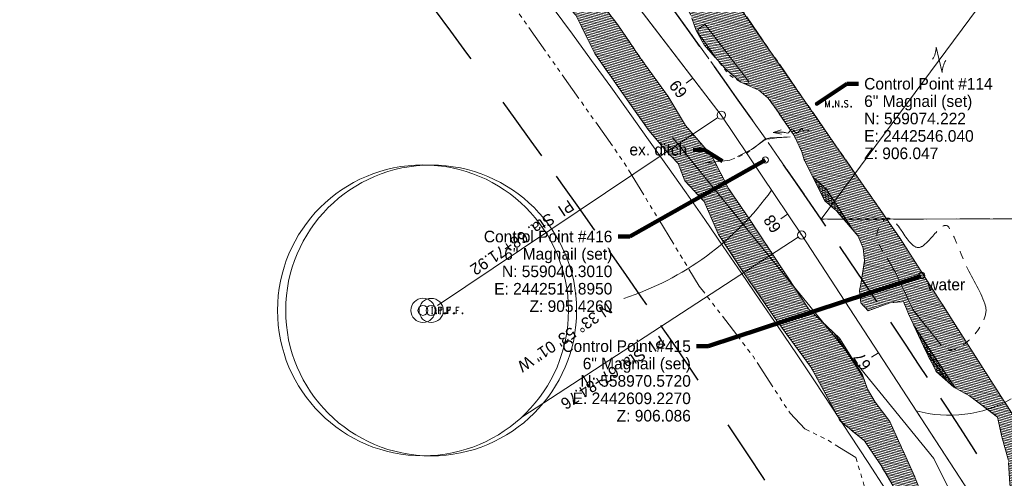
# Model space of a CAD drawing. Header units: feet. Extents: x 2433273 to 2447442, y 555003 to 575201.
# Tile 92 of 226: x 2442065 to 2442659, y 558848 to 559125. Entities that reach past the tile are written whole.
import ezdxf
from ezdxf.enums import TextEntityAlignment as Align

# ---------------------------------------------------------------- set-up
doc = ezdxf.new("R2010")
doc.units = ezdxf.units.FT
doc.header["$LTSCALE"] = 50
doc.header["$MEASUREMENT"] = 0
for name, pattern in [('cl20', [100, 5, -5, 80, -5, 5]), ('cl50', [100, 7.5, -7.5, 70, -7.5, 7.5]), ('corp', [0.4, 0.05, 0.09, 0.08, 0.09, 0.05, -0.04]), ('esmtrrex', [4.75, 0.8, -0.325, -0.325, 0.8, -0.3, 0.8, -0.3, 0.8, -0.3]), ('esmtshpr', [5.35, 1, -0.175, -0.175, 4]), ('stream', [1.4, 0.7, -0.1, 0.1, -0.1, 0.1, -0.1, 0.1, -0.1])]:
    doc.linetypes.add(name, pattern=pattern)
for name, color, linetype, lineweight in [('DR_X_Ditch', 133, 'stream', 0), ('DR_X_Flow_Arrow', 151, 'Continuous', 0), ('DV_X_Corp_Line', 7, 'corp', 0), ('DV_X_Property_Line', 7, 'Continuous', 0), ('DV_X_Property_Line (Construction)', 7, 'Continuous', 0), ('EV_Ecological_Wetlands', 151, 'stream', 13), ('GE_P_CL_50', 7, 'cl50', 13), ('HY_X_Water_Edge', 133, 'stream', 0), ('RW_P_Esmt_SH', 193, 'esmtshpr', 40), ('RW_X_CL_20', 6, 'cl20', 0), ('RW_X_Esmt_RR', 6, 'esmtrrex', 30), ('SV_P_Control_Cells_Set', 7, 'Continuous', 0), ('SV_X_Control_Cells_Found', 7, 'Continuous', 0), ('SV_X_Mon_Cells_Found', 7, 'Continuous', 0), ('SV_X_Text', 7, 'Continuous', 0), ('UT_X_Electric_Cells', 1, 'Continuous', 0)]:
    doc.layers.add(name, color=color, linetype=linetype, lineweight=lineweight)
doc.layers.add('GK_Visualization', color=30, linetype='Continuous', lineweight=13, plot=False)
doc.styles.add('Slanted-Normal LS 0.50', font='font31.shx', dxfattribs={"height": 0.14})
doc.styles.add('Slanted-Normal LS 0.50_0', font='font31.shx')
doc.styles.add('Style-font30', font='font30.shx')
doc.styles.add('Style-font31', font='font31.shx')
doc.dimstyles.new('Dec-0  Slanted', dxfattribs={"dimscale": 50, "dimtxt": 0.14, "dimasz": 0.14, "dimexe": 0.07, "dimexo": 0.07, "dimgap": 0.07, "dimtad": 1, "dimdec": 0, "dimzin": 3, "dimdsep": 46, "dimtxsty": 'Slanted-Normal LS 0.50_0', "dimcen": 0.09, "dimclrd": 97, "dimclre": 97, "dimclrt": 7, "dimadec": 0, "dimazin": 3, "dimtfac": 1, "dimtdec": 0, "dimtofl": 0, "dimtmove": 1, "dimatfit": 1, "dimfxl": 1, "dimtzin": 3, "dimlwd": 0, "dimlwe": 0, "dimarcsym": 0})

# ---------------------------------------------------------------- blocks, each defined once
blk = doc.blocks.new('X_111')
at = {"layer": 'GK_Visualization', "color": 1, "linetype": 'Continuous', "lineweight": 0}
for p, q in [((-0.07, -0.07), (0.07, 0.07)), ((-0.07, 0.07), (0.07, -0.07))]:
    blk.add_line(p, q, dxfattribs=at)
blk = doc.blocks.new('X_112')
at = {"layer": 'GK_Visualization', "color": 1, "linetype": 'Continuous', "lineweight": 0}
for p, q in [((-0.07, -0.07), (0.07, 0.07)), ((-0.07, 0.07), (0.07, -0.07))]:
    blk.add_line(p, q, dxfattribs=at)
blk = doc.blocks.new('DFL-X_1')
at = {"layer": 'DR_X_Flow_Arrow', "color": 151, "linetype": 'Continuous', "lineweight": 0, "flags": 128}
blk.add_lwpolyline([(-0.08, -0.0214), (0, 0), (-0.08, 0.0215)], dxfattribs=at)
at = {"layer": 'DR_X_Flow_Arrow', "color": 151, "linetype": 'Continuous', "lineweight": 0}
blk.add_open_spline([(0, 0), (-0.0277, 0.0001), (-0.0554, 0.0002), (-0.0831, 0.0003), (-0.0943, 0.0003), (-0.1051, 0.005), (-0.116, 0.0077), (-0.1232, 0.0095), (-0.1303, 0.0132), (-0.1368, 0.015), (-0.1535, 0.0197), (-0.1644, -0.0202), (-0.1793, -0.0218), (-0.1961, -0.0235), (-0.211, 0.018), (-0.2278, 0.0195), (-0.246, 0.0212), (-0.2665, -0.0278), (-0.2838, -0.0218), (-0.29, -0.0196), (-0.2867, 0.0007), (-0.2951, 0.0006), (-0.3134, 0.0004), (-0.3317, 0.0002), (-0.35, 0)], degree=3, knots=[0, 0, 0, 0, 0.203531, 0.203531, 0.203531, 0.286234, 0.286234, 0.286234, 0.340272, 0.340272, 0.340272, 0.477755, 0.477755, 0.477755, 0.633727, 0.633727, 0.633727, 0.804111, 0.804111, 0.804111, 0.865463, 0.865463, 0.865463, 1, 1, 1, 1], dxfattribs=at)
blk = doc.blocks.new('OHK_4')
at = {"layer": 'DV_X_Property_Line', "color": 2, "linetype": 'Continuous', "lineweight": 0}
blk.add_line((-0.1, -0.12), (0.1, 0.12), dxfattribs=at)
for centre, start, end in [((-0.058, 0.335), 273.6945, 306.337), ((0.058, -0.335), 93.6945, 126.337)]:
    blk.add_arc(centre, 0.267, start, end, dxfattribs=at)
at = {"layer": 'DV_X_Property_Line (Construction)', "color": 2, "linetype": 'Continuous', "lineweight": 30}
blk.add_point((0, 0), dxfattribs=at)
blk = doc.blocks.new('MNAILS_18')
at = {"layer": 'SV_P_Control_Cells_Set', "linetype": 'Continuous', "lineweight": 0}
h = blk.add_hatch(color=7, dxfattribs=at)
edge = h.paths.add_edge_path()
edge.add_arc((0, 0), 0.0249, 0, 360)
at = {"layer": 'SV_P_Control_Cells_Set', "color": 7, "linetype": 'Continuous', "lineweight": 0, "flags": 128}
for points in [[(0.105, -0.04), (0.105, 0.04), (0.13, -0.04), (0.154, 0.04), (0.154, -0.04)], [(0.223, -0.04), (0.223, 0.04), (0.264, -0.04), (0.264, 0.04)], [(0.372, 0.034), (0.371, 0.036), (0.369, 0.037), (0.364, 0.039), (0.358, 0.04), (0.354, 0.04), (0.352, 0.04), (0.345, 0.038), (0.339, 0.034), (0.335, 0.029), (0.334, 0.024), (0.334, 0.02), (0.335, 0.015), (0.339, 0.011), (0.37, -0.008), (0.372, -0.01), (0.373, -0.013), (0.375, -0.017), (0.375, -0.02), (0.374, -0.024), (0.373, -0.027), (0.372, -0.03), (0.371, -0.032), (0.37, -0.034), (0.369, -0.036), (0.367, -0.038), (0.365, -0.039), (0.363, -0.039), (0.358, -0.04), (0.35, -0.04), (0.345, -0.039), (0.338, -0.034), (0.334, -0.031)], [(0.193, -0.029), (0.195, -0.029), (0.197, -0.031), (0.199, -0.033), (0.199, -0.036), (0.197, -0.039), (0.195, -0.04), (0.193, -0.04), (0.191, -0.039), (0.189, -0.036), (0.189, -0.033), (0.191, -0.031), (0.193, -0.029)], [(0.303, -0.029), (0.306, -0.029), (0.308, -0.031), (0.31, -0.033), (0.31, -0.036), (0.308, -0.039), (0.306, -0.04), (0.303, -0.04), (0.302, -0.039), (0.3, -0.036), (0.3, -0.033), (0.302, -0.031), (0.303, -0.029)], [(0.413, -0.029), (0.415, -0.029), (0.417, -0.031), (0.419, -0.033), (0.419, -0.036), (0.417, -0.039), (0.415, -0.04), (0.413, -0.04), (0.411, -0.039), (0.409, -0.036), (0.409, -0.033), (0.411, -0.031), (0.413, -0.029)]]:
    blk.add_lwpolyline(points, dxfattribs=at)
blk = doc.blocks.new('PC_6')
at = {"layer": 'SV_X_Control_Cells_Found', "color": 1}
blk.add_circle((0, 0), 0.075, dxfattribs=at)
blk = doc.blocks.new('PC_7')
at = {"layer": 'SV_X_Control_Cells_Found', "color": 1}
blk.add_circle((0, 0), 0.075, dxfattribs=at)
blk = doc.blocks.new('IPF_45')
at = {"layer": 'SV_X_Mon_Cells_Found', "color": 7, "linetype": 'Continuous', "lineweight": 0, "flags": 128}
for points in [[(0.101, 0.04), (0.118, 0.04)], [(0.11, -0.04), (0.11, 0.04)], [(0.188, -0.04), (0.188, 0.04), (0.214, 0.04), (0.217, 0.039), (0.221, 0.038), (0.223, 0.037), (0.224, 0.036), (0.226, 0.032), (0.228, 0.029), (0.229, 0.024), (0.229, 0.017), (0.229, 0.014), (0.227, 0.01), (0.225, 0.006), (0.223, 0.004), (0.221, 0.003), (0.219, 0.002), (0.214, 0.001), (0.188, 0.001)], [(0.338, 0.04), (0.3, 0.04), (0.3, -0.04)], [(0.3, 0.001), (0.327, 0.001)], [(0.101, -0.04), (0.118, -0.04)], [(0.157, -0.029), (0.16, -0.029), (0.162, -0.031), (0.164, -0.033), (0.164, -0.036), (0.162, -0.039), (0.16, -0.04), (0.157, -0.04), (0.156, -0.039), (0.154, -0.036), (0.154, -0.033), (0.156, -0.031), (0.157, -0.029)], [(0.27, -0.029), (0.273, -0.029), (0.274, -0.031), (0.276, -0.033), (0.276, -0.036), (0.274, -0.039), (0.273, -0.04), (0.27, -0.04), (0.268, -0.039), (0.267, -0.036), (0.267, -0.033), (0.268, -0.031), (0.27, -0.029)], [(0.377, -0.029), (0.38, -0.029), (0.382, -0.031), (0.383, -0.033), (0.383, -0.036), (0.382, -0.039), (0.38, -0.04), (0.377, -0.04), (0.376, -0.039), (0.374, -0.036), (0.374, -0.033), (0.376, -0.031), (0.377, -0.029)]]:
    blk.add_lwpolyline(points, dxfattribs=at)
at = {"layer": 'SV_X_Mon_Cells_Found', "color": 7, "linetype": 'Continuous', "lineweight": 0}
blk.add_circle((0, 0), 0.06, dxfattribs=at)
blk = doc.blocks.new('IPF_46')
at = {"layer": 'SV_X_Mon_Cells_Found', "color": 7, "linetype": 'Continuous', "lineweight": 0, "flags": 128}
for points in [[(0.101, 0.04), (0.118, 0.04)], [(0.11, -0.04), (0.11, 0.04)], [(0.188, -0.04), (0.188, 0.04), (0.214, 0.04), (0.217, 0.039), (0.221, 0.038), (0.223, 0.037), (0.224, 0.036), (0.226, 0.032), (0.228, 0.029), (0.229, 0.024), (0.229, 0.017), (0.229, 0.014), (0.227, 0.01), (0.225, 0.006), (0.223, 0.004), (0.221, 0.003), (0.219, 0.002), (0.214, 0.001), (0.188, 0.001)], [(0.338, 0.04), (0.3, 0.04), (0.3, -0.04)], [(0.3, 0.001), (0.327, 0.001)], [(0.101, -0.04), (0.118, -0.04)], [(0.157, -0.029), (0.16, -0.029), (0.162, -0.031), (0.164, -0.033), (0.164, -0.036), (0.162, -0.039), (0.16, -0.04), (0.157, -0.04), (0.156, -0.039), (0.154, -0.036), (0.154, -0.033), (0.156, -0.031), (0.157, -0.029)], [(0.27, -0.029), (0.273, -0.029), (0.274, -0.031), (0.276, -0.033), (0.276, -0.036), (0.274, -0.039), (0.273, -0.04), (0.27, -0.04), (0.268, -0.039), (0.267, -0.036), (0.267, -0.033), (0.268, -0.031), (0.27, -0.029)], [(0.377, -0.029), (0.38, -0.029), (0.382, -0.031), (0.383, -0.033), (0.383, -0.036), (0.382, -0.039), (0.38, -0.04), (0.377, -0.04), (0.376, -0.039), (0.374, -0.036), (0.374, -0.033), (0.376, -0.031), (0.377, -0.029)]]:
    blk.add_lwpolyline(points, dxfattribs=at)
at = {"layer": 'SV_X_Mon_Cells_Found', "color": 7, "linetype": 'Continuous', "lineweight": 0}
blk.add_circle((0, 0), 0.06, dxfattribs=at)

msp = doc.modelspace()

# ---------------------------------------------------------------- hatches: boundary and pattern name
at = {"layer": 'EV_Ecological_Wetlands', "linetype": 'Continuous'}
h = msp.add_hatch(dxfattribs=at)
h.set_pattern_fill('HATCH', color=256, style=0, pattern_type=2)
h.set_pattern_definition([(168.08043, (2442392.7543, 559052.0594), (-0.2065384, -0.9784385), [])])
h.paths.add_polyline_path([(2442500.16, 559087.26), (2442511.01, 559082.49), (2442516.65, 559077.71), (2442520.99, 559071.64), (2442532.28, 559055.14), (2442537.05, 559045.16), (2442538.35, 559040.39), (2442550.94, 559015.65), (2442557.88, 559009.57), (2442570.91, 558994.38), (2442573.94, 558987), (2442574.81, 558979.62), (2442572.64, 558965.3), (2442571.77, 558961.39), (2442572.64, 558954.01), (2442576.98, 558949.24), (2442590, 558954.01), (2442598.25, 558954.88), (2442601.29, 558947.5), (2442612.57, 558923.2), (2442618.21, 558912.35), (2442628.63, 558903.23), (2442638.18, 558898.02), (2442649.03, 558889.78), (2442655.11, 558885), (2442657.71, 558873.28), (2442661.62, 558858.96), (2442662.49, 558844.64), (2442664.66, 558835.09), (2442685.49, 558798.63), (2442688.09, 558788.65), (2442686.36, 558776.93), (2442685.64, 558768.84), (2442687.21, 558766.75), (2442688.34, 558765.71), (2442689.46, 558766.75), (2442692, 558770.85), (2442695.04, 558768.68), (2442705.02, 558743.51), (2442709.36, 558723.98), (2442707.19, 558718.34), (2442704.15, 558715.3), (2442697.21, 558711.39), (2442692, 558710.96), (2442688.53, 558715.73), (2442681.58, 558727.89), (2442678.98, 558737.87), (2442670.3, 558744.38), (2442664.22, 558748.28), (2442660.75, 558763.48), (2442662.05, 558765.65), (2442662.05, 558771.72), (2442648.6, 558792.99), (2442636.44, 558807.75), (2442628.63, 558817.3), (2442612.62, 558829.93), (2442605.24, 558848.81), (2442590, 558882.4), (2442581.32, 558894.12), (2442576.55, 558901.93), (2442573.51, 558910.61), (2442559.62, 558932.75), (2442540.96, 558950.54), (2442520.12, 558982.23), (2442505.8, 559003.93), (2442492.78, 559023.02), (2442482.36, 559042.99), (2442466.74, 559061.22), (2442456.32, 559078.58), (2442439.4, 559102.02), (2442425.94, 559121.98), (2442404.24, 559150.19), (2442386.01, 559171.03), (2442374.29, 559181.44), (2442359.53, 559200.98), (2442355.19, 559210.52), (2442349.99, 559227.89), (2442334.36, 559239.6), (2442315.7, 559265.65), (2442298.77, 559284.31), (2442267.95, 559321.64), (2442245.82, 559337.26), (2442234.1, 559351.58), (2442217.17, 559370.25), (2442211.1, 559379.8), (2442202.42, 559397.16), (2442198.94, 559410.18), (2442191.57, 559423.2), (2442180.71, 559434.48), (2442158.58, 559448.81), (2442135.14, 559481.36), (2442126.46, 559495.68), (2442113.01, 559513.91), (2442092.61, 559537.35), (2442079.15, 559555.14), (2442068.74, 559555.14), (2442072.21, 559545.59), (2442095.21, 559519.99), (2442108.67, 559505.66), (2442116.04, 559492.21), (2442120.82, 559481.36), (2442134.27, 559457.49), (2442148.6, 559436.65), (2442156.84, 559428.41), (2442166.39, 559427.97), (2442175.51, 559423.63), (2442179.41, 559414.08), (2442185.49, 559404.53), (2442193.3, 559386.74), (2442195.47, 559379.36), (2442187.66, 559371.98), (2442183.75, 559369.38), (2442188.53, 559365.91), (2442192, 559370.25), (2442201.98, 559371.55), (2442211.1, 559364.6), (2442221.95, 559354.62), (2442235.84, 559335.52), (2442250.16, 559320.33), (2442261.44, 559308.61), (2442271.86, 559279.53), (2442288.35, 559268.25), (2442304.85, 559259.14), (2442318.74, 559242.21), (2442329.15, 559227.89), (2442335.66, 559210.52), (2442345.21, 559196.64), (2442353.89, 559183.61), (2442376.46, 559160.61), (2442387.75, 559141.51), (2442400.77, 559127.63), (2442407.28, 559114.17), (2442412.05, 559104.62), (2442425.07, 559085.96), (2442444.6, 559058.18), (2442454.59, 559046.46), (2442462.4, 559038.22), (2442466.3, 559027.8), (2442478.02, 559015.21), (2442486.7, 558995.25), (2442501.03, 558973.55), (2442521.86, 558943.16), (2442542.69, 558914.95), (2442560.05, 558882.83), (2442574.81, 558870.68), (2442584.79, 558855.92), (2442592.61, 558842.47), (2442598.25, 558826.41), (2442611.7, 558815.56), (2442614.31, 558812.96), (2442626.03, 558788.65), (2442639.48, 558773.46), (2442645.12, 558760.87), (2442653.37, 558743.51), (2442668.56, 558727.89), (2442683.32, 558700.98), (2442695.47, 558681.01), (2442698.94, 558673.2), (2442721.08, 558631.53), (2442727.59, 558616.77), (2442743.48, 558582.92), (2442749.38, 558569.03), (2442751.68, 558557.96), (2442770.56, 558548.89), (2442784.1, 558553.75), (2442791.39, 558560.35), (2442801.46, 558565.91), (2442818.82, 558556.88), (2442825.42, 558550.98), (2442843.13, 558547.85), (2442853.89, 558548.89), (2442859.45, 558546.81), (2442874.03, 558535.35), (2442878.89, 558532.57), (2442884.1, 558532.92), (2442888.96, 558537.78), (2442825.07, 558577.36), (2442773.68, 558689.52), (2442687.57, 558849.93), (2442596.25, 558992.99), (2442481.32, 559158.96), (2442440.7, 559214.52), (2442421.6, 559240.04), (2442411.18, 559241.34), (2442400.77, 559242.21), (2442392.68, 559241.22), (2442391.63, 559240.65), (2442391.43, 559239.56), (2442395.12, 559228.75), (2442401.2, 559220.07), (2442411.62, 559209.22), (2442414.22, 559199.67), (2442416.39, 559194.03), (2442427.68, 559178.84), (2442429.85, 559177.1), (2442438.53, 559174.07), (2442449.38, 559169.29), (2442460.23, 559164.95), (2442462.83, 559159.31), (2442464.13, 559148.46), (2442465.87, 559135.87), (2442470.21, 559127.19), (2442470.65, 559125.89), (2442473.25, 559118.51), (2442478.02, 559109.83), (2442486.05, 559100.73), (2442485.54, 559101.37), (2442477.44, 559112.94), (2442475.24, 559115.62), (2442474.45, 559116.83), (2442474.19, 559117.83), (2442474.13, 559118.57), (2442474.76, 559119.41), (2442476.6, 559120.88), (2442478.44, 559122.27), (2442505.18, 559087.35), (2442503.68, 559086.39), (2442502.58, 559086.23), (2442500.16, 559087.28), (2442500.06, 559087.34)])
h = msp.add_hatch(dxfattribs=at)
h.set_pattern_fill('HATCH', color=256, style=0, pattern_type=2)
h.set_pattern_definition([(172.441, (2442479.9617, 559101.8473), (-0.131548, -0.99131), [])])
h.paths.add_polyline_path([(2442491.04, 559095.07), (2442500.06, 559087.34), (2442500.16, 559087.28), (2442502.58, 559086.23), (2442503.68, 559086.39), (2442505.18, 559087.35), (2442478.44, 559122.27), (2442476.6, 559120.88), (2442474.76, 559119.41), (2442474.13, 559118.57), (2442474.19, 559117.83), (2442474.45, 559116.83), (2442475.24, 559115.62), (2442477.44, 559112.94), (2442485.54, 559101.37), (2442486.05, 559100.73)])
h = msp.add_hatch(dxfattribs=at)
h.set_pattern_fill('HATCH', color=256, style=0, pattern_type=2)
h.set_pattern_definition([(204.6175, (2442542.0421, 559009.3745), (0.416558, -0.90911), [])])
h.paths.add_polyline_path([(2442550.94, 559015.65), (2442557.88, 559009.57), (2442567.7, 558998.12), (2442551.67, 559022.8), (2442543.6, 559030.07)])
h = msp.add_hatch(dxfattribs=at)
h.set_pattern_fill('HATCH', color=256, style=0, pattern_type=2)
h.set_pattern_definition([(210.348, (2442613.4618, 558925.7239), (0.50525, -0.862973), [])])
h.paths.add_polyline_path([(2442628.63, 558903.23), (2442629.47, 558902.77), (2442605.67, 558938.59), (2442604.43, 558940.73), (2442610.43, 558927.82), (2442624.17, 558907.13)])
h = msp.add_hatch(dxfattribs=at)
h.set_pattern_fill('HATCH', color=256, style=0, pattern_type=2)
h.set_pattern_definition([(204.6175, (2442571.5651, 558925.0147), (0.41656, -0.90911), [])])
h.paths.add_polyline_path([(2442573.51, 558910.61), (2442559.62, 558932.75), (2442556.59, 558935.63), (2442570.02, 558915.38), (2442574.06, 558909.04)])
h = msp.add_hatch(dxfattribs=at)
h.set_pattern_fill('HATCH', color=256, style=0, pattern_type=2)
h.set_pattern_definition([(204.61746, (2442495.7758, 558862.1321), (0.416558, -0.909109), [])])
h.paths.add_polyline_path([(2442612.57, 558923.2), (2442618.21, 558912.35), (2442624.17, 558907.13), (2442610.43, 558927.82)])

# ---------------------------------------------------------------- linework, layer by layer
at = {"layer": 'DR_X_Ditch', "ltscale": 0.500001, "flags": 128}
for points in [[(2441358.41, 560427.51), (2441355.38, 560425.57), (2441352.75, 560408.92), (2441351.11, 560395.81), (2441349.48, 560385.99), (2441350.7, 560379.84), (2441356.85, 560371.66), (2441368.72, 560357.73), (2441397.38, 560327.02), (2441414.58, 560306.55), (2441434.23, 560277.07), (2441455.94, 560248.41), (2441472.02, 560239.05), (2441524.16, 560171.74), (2441570.41, 560119.22), (2441631.72, 560050.14), (2441688.18, 559971.8), (2441720.61, 559937.57), (2441758.8, 559870.69), (2441811.11, 559812.92), (2441841.05, 559767.33), (2441924.21, 559674.5), (2441993.78, 559587.12), (2442062.29, 559507.2), (2442105.72, 559448.43), (2442150.25, 559409.82), (2442194.5, 559356.99), (2442237.65, 559300.72), (2442235.48, 559293.84), (2442267.88, 559245.7), (2442335, 559173.06), (2442429.45, 559039.15), (2442475.06, 558964.21), (2442507.5, 558921.86), (2442529.84, 558887.42), (2442538.75, 558878.11), (2442552.64, 558871.16), (2442569.49, 558860.72), (2442580.62, 558823.82), (2442606.84, 558787.78), (2442606.84, 558764.86), (2442632.36, 558720.07), (2442655.28, 558679.45), (2442694.34, 558606.01)], [(2442528.03, 559054.01), (2442521.86, 559053.74), (2442517.69, 559053.11), (2442514.91, 559052.9), (2442509.15, 559048.39), (2442504.01, 559044.64), (2442498.52, 559042.14), (2442493.59, 559040.26), (2442486.86, 559039.43), (2442478.25, 559038.45)]]:
    msp.add_lwpolyline(points, dxfattribs=at)
at = {"layer": 'DR_X_Ditch', "flags": 128}
msp.add_lwpolyline([(2442529.88, 559054.35), (2442517.86, 559053.68), (2442515.52, 559053.06), (2442506.64, 559046.58), (2442493.57, 559040.13), (2442475.79, 559038.46)], dxfattribs=at)
at = {"layer": 'DV_X_Corp_Line', "flags": 128}
msp.add_lwpolyline([(2442298.01, 557666.02), (2442294.58, 558000.57), (2442425.8, 558006.5), (2442420.01, 558432.52), (2442560.79, 558435.45), (2442758.43, 558439.57), (2442860.6, 558441.7), (2443033.79, 558444.61), (2443023.24, 559005.75), (2442548.67, 559004.51, 0.020581), (2442263.58, 559386.03), (2441313.86, 560553.53), (2441470.06, 560781.86), (2442304.23, 560137.88, 0.130723), (2442394.25, 560099.97), (2442424.18, 560095.79, -0.130727), (2442542.63, 560045.9), (2442658.34, 559956.35), (2442963.02, 560352.65)], format="xyb", dxfattribs=at)
at = {"layer": 'DV_X_Property_Line'}
for p, q in [((2443018.75, 559639.79), (2442548.67, 559004.51)), ((2442548.67, 559004.51), (2443023.24, 559005.75))]:
    msp.add_line(p, q, dxfattribs=at)
at = {"layer": 'EV_Ecological_Wetlands', "ltscale": 0.500001, "flags": 128}
for points in [[(2442421.6, 559240.04), (2442440.7, 559214.52), (2442481.32, 559158.96), (2442596.25, 558992.99), (2442687.57, 558849.93), (2442773.68, 558689.52), (2442825.07, 558577.36), (2442888.96, 558537.78), (2442884.1, 558532.92), (2442878.89, 558532.57), (2442874.03, 558535.35), (2442859.45, 558546.81), (2442853.89, 558548.89), (2442843.13, 558547.85), (2442825.42, 558550.98), (2442818.82, 558556.88), (2442801.46, 558565.91), (2442791.39, 558560.35), (2442784.1, 558553.75), (2442770.56, 558548.89), (2442751.68, 558557.96), (2442749.38, 558569.03), (2442743.48, 558582.92), (2442727.59, 558616.77), (2442721.08, 558631.53), (2442698.94, 558673.2), (2442695.47, 558681.01), (2442683.32, 558700.98), (2442668.56, 558727.89), (2442653.37, 558743.51), (2442645.12, 558760.87), (2442639.48, 558773.46), (2442626.03, 558788.65), (2442614.31, 558812.96), (2442611.7, 558815.56), (2442598.25, 558826.41), (2442592.61, 558842.47), (2442584.79, 558855.92), (2442574.81, 558870.68), (2442560.05, 558882.83), (2442542.69, 558914.95), (2442521.86, 558943.16), (2442501.03, 558973.55), (2442486.7, 558995.25), (2442478.02, 559015.21), (2442466.3, 559027.8), (2442462.4, 559038.22), (2442454.59, 559046.46), (2442444.6, 559058.18), (2442425.07, 559085.96), (2442412.05, 559104.62), (2442407.28, 559114.17), (2442400.77, 559127.63), (2442387.75, 559141.51), (2442376.46, 559160.61), (2442353.89, 559183.61), (2442345.21, 559196.64), (2442335.66, 559210.52), (2442329.15, 559227.89), (2442318.74, 559242.21), (2442304.85, 559259.14), (2442288.35, 559268.25), (2442271.86, 559279.53), (2442261.44, 559308.61), (2442250.16, 559320.33), (2442235.84, 559335.52), (2442221.95, 559354.62), (2442211.1, 559364.6), (2442201.98, 559371.55), (2442192, 559370.25), (2442188.53, 559365.91), (2442183.75, 559369.38), (2442187.66, 559371.98), (2442195.47, 559379.36), (2442193.3, 559386.74), (2442185.49, 559404.53), (2442179.41, 559414.08), (2442175.51, 559423.63), (2442166.39, 559427.97), (2442156.84, 559428.41), (2442148.6, 559436.65), (2442134.27, 559457.49), (2442120.82, 559481.36), (2442116.04, 559492.21), (2442108.67, 559505.66), (2442095.21, 559519.99), (2442072.21, 559545.59), (2442068.74, 559555.14), (2442079.15, 559555.14), (2442092.61, 559537.35), (2442113.01, 559513.91), (2442126.46, 559495.68), (2442135.14, 559481.36), (2442158.58, 559448.81), (2442180.71, 559434.48), (2442191.57, 559423.2), (2442198.94, 559410.18), (2442202.42, 559397.16), (2442211.1, 559379.8), (2442217.17, 559370.25), (2442234.1, 559351.58), (2442245.82, 559337.26), (2442267.95, 559321.64), (2442298.77, 559284.31), (2442315.7, 559265.65), (2442334.36, 559239.6), (2442349.99, 559227.89), (2442355.19, 559210.52), (2442359.53, 559200.98), (2442374.29, 559181.44), (2442386.01, 559171.03), (2442404.24, 559150.19), (2442425.94, 559121.98), (2442439.4, 559102.02), (2442456.32, 559078.58), (2442466.74, 559061.22), (2442482.36, 559042.99), (2442492.78, 559023.02), (2442505.8, 559003.93), (2442520.12, 558982.23), (2442540.96, 558950.54), (2442559.62, 558932.75), (2442573.51, 558910.61), (2442576.55, 558901.93), (2442581.32, 558894.12), (2442590, 558882.4), (2442605.24, 558848.81), (2442612.62, 558829.93), (2442628.63, 558817.3), (2442636.44, 558807.75), (2442648.6, 558792.99), (2442662.05, 558771.72), (2442662.05, 558765.65), (2442660.75, 558763.48), (2442664.22, 558748.28), (2442670.3, 558744.38), (2442678.98, 558737.87), (2442681.58, 558727.89), (2442688.53, 558715.73), (2442692, 558710.96), (2442697.21, 558711.39), (2442704.15, 558715.3), (2442707.19, 558718.34), (2442709.36, 558723.98), (2442705.02, 558743.51), (2442695.04, 558768.68), (2442692, 558770.85), (2442689.46, 558766.75), (2442688.34, 558765.71), (2442687.21, 558766.75), (2442685.64, 558768.84), (2442686.36, 558776.93), (2442688.09, 558788.65), (2442685.49, 558798.63), (2442664.66, 558835.09), (2442662.49, 558844.64), (2442661.62, 558858.96), (2442657.71, 558873.28), (2442655.11, 558885), (2442649.03, 558889.78), (2442638.18, 558898.02), (2442628.63, 558903.23), (2442618.21, 558912.35), (2442612.57, 558923.2), (2442601.29, 558947.5), (2442598.25, 558954.88), (2442590, 558954.01), (2442576.98, 558949.24), (2442572.64, 558954.01), (2442571.77, 558961.39), (2442572.64, 558965.3), (2442574.81, 558979.62), (2442573.94, 558987), (2442570.91, 558994.38), (2442557.88, 559009.57), (2442550.94, 559015.65), (2442538.35, 559040.39), (2442537.05, 559045.16), (2442532.28, 559055.14), (2442520.99, 559071.64), (2442516.65, 559077.71), (2442511.01, 559082.49), (2442500.16, 559087.26), (2442491.04, 559095.07), (2442478.02, 559109.83), (2442473.25, 559118.51), (2442470.65, 559125.89), (2442470.21, 559127.19), (2442465.87, 559135.87), (2442464.13, 559148.46), (2442462.83, 559159.31), (2442460.23, 559164.95), (2442449.38, 559169.29), (2442438.53, 559174.07), (2442429.85, 559177.1), (2442427.68, 559178.84), (2442416.39, 559194.03), (2442414.22, 559199.67), (2442411.62, 559209.22), (2442401.2, 559220.07), (2442395.12, 559228.75), (2442391.43, 559239.56), (2442391.63, 559240.65), (2442392.68, 559241.22), (2442400.77, 559242.21), (2442411.18, 559241.34), (2442421.6, 559240.04)], [(2442478.44, 559122.27), (2442505.18, 559087.35), (2442503.68, 559086.39), (2442502.58, 559086.23), (2442500.16, 559087.28), (2442493.9, 559091.12), (2442491.38, 559094.01), (2442485.54, 559101.37), (2442477.44, 559112.94), (2442475.24, 559115.62), (2442474.45, 559116.83), (2442474.19, 559117.83), (2442474.13, 559118.57), (2442474.76, 559119.41), (2442476.6, 559120.88), (2442478.44, 559122.27)]]:
    msp.add_lwpolyline(points, close=True, dxfattribs=at)
at = {"layer": 'EV_Ecological_Wetlands', "linetype": 'Continuous', "flags": 128}
for points in [[(2442687.57, 558849.93), (2442596.25, 558992.99), (2442481.32, 559158.96)], [(2442612.62, 558829.93), (2442605.24, 558848.81), (2442590, 558882.4), (2442581.32, 558894.12), (2442576.55, 558901.93), (2442573.51, 558910.61), (2442559.62, 558932.75), (2442540.96, 558950.54), (2442520.12, 558982.23), (2442505.8, 559003.93), (2442492.78, 559023.02), (2442482.36, 559042.99), (2442466.74, 559061.22), (2442456.32, 559078.58), (2442439.4, 559102.02), (2442425.94, 559121.98), (2442404.24, 559150.19)], [(2442400.77, 559127.63), (2442407.28, 559114.17), (2442412.05, 559104.62), (2442425.07, 559085.96), (2442444.6, 559058.18), (2442454.59, 559046.46), (2442462.4, 559038.22), (2442466.3, 559027.8), (2442478.02, 559015.21), (2442486.7, 558995.25), (2442501.03, 558973.55), (2442521.86, 558943.16), (2442542.69, 558914.95), (2442560.05, 558882.83), (2442574.81, 558870.68), (2442584.79, 558855.92), (2442592.61, 558842.47)], [(2442470.65, 559125.89), (2442473.25, 559118.51), (2442478.02, 559109.83), (2442486.05, 559100.73), (2442485.54, 559101.37), (2442477.44, 559112.94), (2442475.24, 559115.62), (2442474.45, 559116.83), (2442474.19, 559117.83), (2442474.13, 559118.57), (2442474.76, 559119.41), (2442476.6, 559120.88), (2442478.44, 559122.27), (2442505.18, 559087.35), (2442503.68, 559086.39), (2442502.58, 559086.23), (2442500.16, 559087.28), (2442500.06, 559087.34), (2442500.16, 559087.26), (2442500.16, 559087.26), (2442511.01, 559082.49), (2442516.65, 559077.71), (2442520.99, 559071.64), (2442532.28, 559055.14), (2442537.05, 559045.16), (2442538.35, 559040.39), (2442550.94, 559015.65), (2442557.88, 559009.57), (2442570.91, 558994.38), (2442573.94, 558987), (2442574.81, 558979.62), (2442572.64, 558965.3), (2442571.77, 558961.39), (2442572.64, 558954.01), (2442576.98, 558949.24), (2442590, 558954.01), (2442598.25, 558954.88), (2442601.29, 558947.5), (2442612.57, 558923.2), (2442618.21, 558912.35), (2442628.63, 558903.23), (2442638.18, 558898.02), (2442649.03, 558889.78), (2442655.11, 558885), (2442657.71, 558873.28), (2442661.62, 558858.96)]]:
    msp.add_lwpolyline(points, dxfattribs=at)
for points in [[(2442491.04, 559095.07), (2442500.06, 559087.34), (2442500.16, 559087.28), (2442502.58, 559086.23), (2442503.68, 559086.39), (2442505.18, 559087.35), (2442478.44, 559122.27), (2442476.6, 559120.88), (2442474.76, 559119.41), (2442474.13, 559118.57), (2442474.19, 559117.83), (2442474.45, 559116.83), (2442475.24, 559115.62), (2442477.44, 559112.94), (2442485.54, 559101.37), (2442486.05, 559100.73), (2442491.04, 559095.07)], [(2442550.94, 559015.65), (2442557.88, 559009.57), (2442567.7, 558998.12), (2442551.67, 559022.8), (2442543.6, 559030.07), (2442550.94, 559015.65)], [(2442628.63, 558903.23), (2442629.47, 558902.77), (2442605.67, 558938.59), (2442604.43, 558940.73), (2442610.43, 558927.82), (2442624.17, 558907.13), (2442628.63, 558903.23)], [(2442573.51, 558910.61), (2442559.62, 558932.75), (2442556.59, 558935.63), (2442570.02, 558915.38), (2442574.06, 558909.04), (2442573.51, 558910.61)], [(2442612.57, 558923.2), (2442618.21, 558912.35), (2442624.17, 558907.13), (2442610.43, 558927.82), (2442612.57, 558923.2)]]:
    msp.add_lwpolyline(points, close=True, dxfattribs=at)
at = {"layer": 'GE_P_CL_50'}
for p, q in [((2442488.3, 559067.36), (2442339.87, 559261.21)), ((2442536.89, 558995), (2442488.3, 559067.36)), ((2442669.3, 558791.73), (2442536.89, 558995))]:
    msp.add_line(p, q, dxfattribs=at)
at = {"layer": 'GE_P_CL_50', "linetype": 'Continuous'}
for p, q in [((2442471.23, 559089.65), (2442467.26, 559086.61)), ((2442486.22, 559065.96), (2442317.19, 558952.45)), ((2442528.4, 559007.65), (2442524.25, 559004.86)), ((2442534.8, 558993.63), (2442367.98, 558884.96)), ((2442583.16, 558923.97), (2442578.97, 558921.24))]:
    msp.add_line(p, q, dxfattribs=at)
for centre in [(2442488.3, 559067.36), (2442536.89, 558995)]:
    msp.add_circle(centre, 2.5, dxfattribs=at)
at = {"layer": 'GE_P_CL_50', "linetype": 'Continuous', "extrusion": (0, 0, -1)}
msp.add_arc((-2442374.66, 559125.25), 177.24, 215.6193, 251.9278, dxfattribs=at)
at = {"layer": 'GE_P_CL_50', "linetype": 'Continuous'}
msp.add_arc((2442626.05, 558961.95), 75.74, 254.64713, 299.53849, dxfattribs=at)
at = {"layer": 'GK_Visualization', "color": 1, "flags": 128}
msp.add_lwpolyline([(2443312.23, 558325.74), (2443280.68, 558427.93, 0.449483), (2443198.98, 558465.05), (2443070.06, 558407.74, -0.099787), (2443046.91, 558402.58), (2442900.2, 558399.57, -0.279414), (2442846.36, 558430.71), (2442766.38, 558576.62), (2442669.3, 558791.73), (2442536.89, 558995), (2442488.3, 559067.36), (2442339.87, 559261.21), (2442251.31, 559376.86), (2441754.32, 559988.88)], format="xyb", dxfattribs=at)
at = {"layer": 'HY_X_Water_Edge'}
msp.add_open_spline([(2442604.11, 558949.74), (2442610.01, 558942.38), (2442615.9, 558935.01), (2442621.8, 558927.64), (2442629.24, 558918.36), (2442650.83, 558941.31), (2442647.84, 558952.02), (2442645.58, 558960.1), (2442639.99, 558968.19), (2442636.25, 558976.3), (2442632.72, 558983.94), (2442630.24, 558991.81), (2442625.8, 558999.42), (2442621.92, 559006.07), (2442613.22, 558987.32), (2442607.19, 558987.42), (2442599.96, 558987.53), (2442592.94, 559011.28), (2442586.28, 559003.8), (2442582.9, 559000.01), (2442581, 558994.69), (2442582.82, 558990.77), (2442586.1, 558983.71), (2442591.4, 558976.98), (2442594.82, 558969.64), (2442597.92, 558963.01), (2442601.01, 558956.38), (2442604.11, 558949.74)], degree=3, knots=[0, 0, 0, 0, 0.126008, 0.126008, 0.126008, 0.28474, 0.28474, 0.28474, 0.404446, 0.404446, 0.404446, 0.517394, 0.517394, 0.517394, 0.615935, 0.615935, 0.615935, 0.734155, 0.734155, 0.734155, 0.794146, 0.794146, 0.794146, 0.902281, 0.902281, 0.902281, 1, 1, 1, 1], dxfattribs=at)
at = {"layer": 'RW_P_Esmt_SH'}
msp.add_point((2442458.83, 559047.26), dxfattribs=at)
at = {"layer": 'RW_X_CL_20'}
for p, q in [((2442616.69, 558860.03), (2438921.81, 563402.2)), ((2442616.69, 558860.03), (2439727.24, 562412.07)), ((2443805.86, 556481.23), (2442616.69, 558860.03)), ((2443805.86, 556481.23), (2442616.69, 558860.03))]:
    msp.add_line(p, q, dxfattribs=at)
msp.add_arc((2437773.82, 555733.78), 5729.65, 26.560437, 39.127103, dxfattribs=at)
msp.add_arc((2437773.82, 555733.78), 5729.65, 26.560437, 39.127103, dxfattribs=at)
at = {"layer": 'RW_X_Esmt_RR'}
for radius, start, end in [(5787.65, 34.410882, 39.127103), (5671.65, 28.49441, 39.1271), (5787.65, 32.010068, 34.410882)]:
    msp.add_arc((2437773.82, 555733.78), radius, start, end, dxfattribs=at)
at = {"layer": 'UT_X_Electric_Cells'}
for centre, radius in [((2442308.33, 558949.51), 87.79), ((2442313.28, 558949.48), 87.79), ((2442308.33, 558949.51), 7.31), ((2442313.28, 558949.48), 7.31)]:
    msp.add_circle(centre, radius, dxfattribs=at)

# ---------------------------------------------------------------- block references
at = {"layer": 'DR_X_Flow_Arrow', "color": 151, "linetype": 'Continuous', "lineweight": 0, "xscale": 62.50000000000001, "yscale": 62.50000000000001, "zscale": 62.50000000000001, "rotation": 183.1887473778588}
msp.add_blockref('DFL-X_1', (2442519.58, 559056.89), dxfattribs=at)
at = {"layer": 'DV_X_Property_Line', "color": 2, "linetype": 'Continuous', "lineweight": 30, "xscale": 50, "yscale": 50, "zscale": 50, "rotation": 53.50001769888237}
msp.add_blockref('OHK_4', (2442619.87, 559100.73), dxfattribs=at)
at = {"layer": 'GK_Visualization', "color": 1, "linetype": 'Continuous', "lineweight": 0}
for name, p in [('X_112', (2442488.3, 559067.36)), ('X_111', (2442536.89, 558995))]:
    msp.add_blockref(name, p, dxfattribs=at)
at = {"layer": 'SV_P_Control_Cells_Set', "color": 7, "linetype": 'Continuous', "lineweight": 0, "xscale": 50, "yscale": 50, "zscale": 50}
msp.add_blockref('MNAILS_18', (2442546.04, 559074.22), dxfattribs=at)
at = {"layer": 'SV_X_Control_Cells_Found', "color": 1, "xscale": 25, "yscale": 25, "zscale": 25}
for name, p in [('PC_7', (2442514.9, 559040.3)), ('PC_6', (2442609.23, 558970.57))]:
    msp.add_blockref(name, p, dxfattribs=at)
at = {"layer": 'SV_X_Mon_Cells_Found', "color": 7, "linetype": 'Continuous', "lineweight": 0, "xscale": 50, "yscale": 50, "zscale": 50}
for name, p in [('IPF_46', (2442308.33, 558949.51)), ('IPF_45', (2442313.28, 558949.48))]:
    msp.add_blockref(name, p, dxfattribs=at)

# ---------------------------------------------------------------- texts
at = {"layer": 'GE_P_CL_50', "linetype": 'Continuous', "style": 'Style-font31'}
for s, rotation, p in [('69', 127.44097, (2442465.16, 559085.24)), ('68', 123.88375, (2442522.05, 559003.65)), ('67', 123.08043, (2442576.36, 558920.66))]:
    msp.add_text(s, height=7, rotation=rotation, dxfattribs=at).set_placement(p, align=Align.CENTER)
for s, rotation, p in [('PI  Sta. 68+71.92', 213.88375, (2442396.38, 559016.57)), ('PI  Sta. 67+84.76', 213.08043, (2442451.5, 558934.74))]:
    msp.add_text(s, height=7, rotation=rotation, dxfattribs=at).set_placement(p)
msp.add_text('N 33%%d 53\' 01" W', height=7, rotation=213.88375, dxfattribs=at).set_placement((2442395.88, 558930.23), align=Align.TOP_CENTER)
at = {"layer": 'GK_Visualization', "color": 1, "style": 'Style-font30'}
for s, p in [('TEMPF10', (2442488.3, 559067.36)), ('TEMPF9', (2442536.89, 558995))]:
    msp.add_text(s, height=0.14, dxfattribs=at).set_placement(p, align=Align.RIGHT)
at = {"layer": 'SV_X_Text', "style": 'Slanted-Normal LS 0.50'}
msp.add_text('water', height=7, dxfattribs=at).set_placement((2442612.64, 558968.62), align=Align.TOP_LEFT)
at = {"layer": 'SV_X_Text', "char_height": 7, "style": 'Slanted-Normal LS 0.50'}
for s, insert, attachment_point, line_spacing_factor in [('Control Point #114\\P6" Magnail (set)^JN: 559074.222\\PE: 2442546.040\\PZ: 906.047', (2442574.58, 559089.84), 1, 0.9), ('ex. ditch', (2442467.79, 559046.51), 6, 0.606), ('Control Point #416\\P6" Magnail (set)\\PN: 559040.3010 \\PE: 2442514.8950\\PZ: 905.4260 ', (2442422.6, 558997.6), 3, 0.9), ('Control Point #415\\P6" Magnail (set)\\PN: 558970.5720 \\PE: 2442609.2270 \\PZ: 906.086', (2442469.98, 558931.44), 3, 0.9)]:
    msp.add_mtext(s, dxfattribs=dict(at, insert=insert, attachment_point=attachment_point, line_spacing_factor=line_spacing_factor))

# ---------------------------------------------------------------- leaders
at = {"layer": 'SV_X_Text', "color": 97, "linetype": 'Continuous', "lineweight": 0, "annotation_type": 0, "has_hookline": 1}
for points, hookline_direction, text_width in [([(2442546.04, 559074.22), (2442564.08, 559086.34), (2442571.08, 559086.34)], 0, 98.39), ([(2442488.99, 559039.61), (2442478.29, 559046.51), (2442471.29, 559046.51)], 1, 50.5), ([(2442514.9, 559040.3), (2442433.1, 558994.1), (2442426.1, 558994.1)], 1, 101.44), ([(2442608.79, 558970.18), (2442480.48, 558927.94), (2442473.48, 558927.94)], 1, 101.39)]:
    msp.add_leader(points, dimstyle='Dec-0  Slanted', override={"dimtad": 0, "dimclrd": 0, "dimlwd": 65534}, dxfattribs=dict(at, hookline_direction=hookline_direction, text_width=text_width))

doc.saveas('drawing.dxf')
